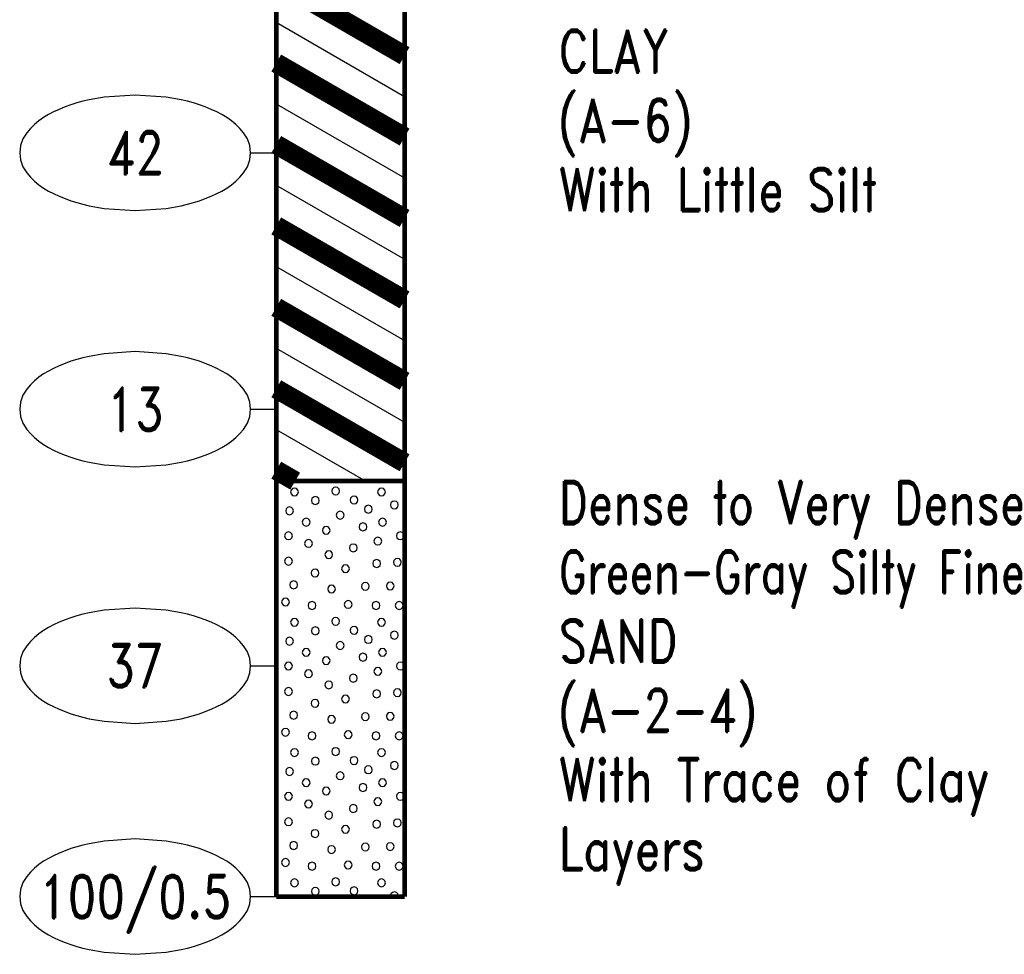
# Model space of a CAD drawing. Extents: x -12 to 876, y 359 to 518.
# Tile 8 of 13: x 837 to 876, y 360 to 396. Entities that reach past the tile are written whole.
import ezdxf
from ezdxf.enums import TextEntityAlignment as Align

# ---------------------------------------------------------------- set-up
doc = ezdxf.new("R2010")
doc.units = 0
doc.linetypes.add('Solid', pattern=[0])
doc.layers.get('0').update_dxf_attribs({"linetype": 'Solid'})
doc.layers.add('EB2-B', color=6, linetype='Solid')
doc.styles.add('ROMAND', font='romand', dxfattribs={"height": 1})

# ---------------------------------------------------------------- blocks, each defined once
blk = doc.blocks.new('DGRFC_NCDOT$NVALUE$ELLIPS')
at = {"color": 7, "linetype": 'Solid'}
blk.add_lwpolyline([(0, -2.5), (1.337, -2.407), (1.998, -2.292), (2.262, -2.231), (2.524, -2.16), (2.783, -2.078), (3.038, -1.985), (3.289, -1.882), (3.536, -1.768), (3.755, -1.657), (3.965, -1.529), (4.165, -1.386), (4.353, -1.227), (4.528, -1.054), (4.689, -0.869), (4.858, -0.606), (4.964, -0.311), (5, 0), (4.964, 0.311), (4.858, 0.606), (4.689, 0.869), (4.528, 1.054), (4.353, 1.227), (4.165, 1.386), (3.965, 1.529), (3.755, 1.657), (3.536, 1.768), (3.289, 1.882), (3.038, 1.985), (2.783, 2.078), (2.524, 2.16), (2.262, 2.231), (1.998, 2.292), (1.337, 2.407), (0, 2.5), (-1.337, 2.407), (-1.998, 2.292), (-2.262, 2.231), (-2.524, 2.16), (-2.783, 2.078), (-3.038, 1.985), (-3.289, 1.882), (-3.536, 1.768), (-3.755, 1.657), (-3.965, 1.529), (-4.165, 1.386), (-4.353, 1.227), (-4.528, 1.054), (-4.689, 0.869), (-4.858, 0.606), (-4.964, 0.311), (-5, 0), (-4.964, -0.311), (-4.858, -0.606), (-4.689, -0.869), (-4.528, -1.054), (-4.353, -1.227), (-4.165, -1.386), (-3.965, -1.529), (-3.755, -1.657), (-3.536, -1.768), (-3.289, -1.882), (-3.038, -1.985), (-2.783, -2.078), (-2.524, -2.16), (-2.262, -2.231), (-1.998, -2.292), (-1.337, -2.407), (0, -2.5)], dxfattribs=at)

msp = doc.modelspace()

# ---------------------------------------------------------------- linework, layer by layer
at = {"layer": 'EB2-B', "color": 7, "linetype": 'Solid', "const_width": 0.178}
for points in [[(847.5, 407), (847.5, 378)], [(852.5, 378), (852.5, 407)], [(847.5, 378), (852.5, 378)], [(847.5, 378), (847.5, 361.8)], [(852.5, 361.8), (852.5, 378)], [(847.5, 361.8), (852.5, 361.8)]]:
    msp.add_lwpolyline(points, dxfattribs=at)
at = {"layer": 'EB2-B', "color": 1, "linetype": 'Solid', "const_width": 0.762}
for points in [[(847.5, 397.475), (852.5, 394.588)], [(847.5, 394.3), (852.5, 391.413)], [(847.5, 391.125), (852.5, 388.238)], [(847.5, 387.95), (852.5, 385.063)], [(847.5, 384.775), (852.5, 381.888)], [(847.5, 381.6), (852.5, 378.713)], [(847.5, 378.425), (848.236, 378)]]:
    msp.add_lwpolyline(points, dxfattribs=at)
at = {"layer": 'EB2-B', "color": 1, "linetype": 'Solid'}
for points in [[(847.5, 395.888), (852.5, 393.001)], [(847.5, 395.888), (852.5, 393.001)], [(847.5, 392.713), (852.5, 389.826)], [(847.5, 392.713), (852.5, 389.826)], [(847.5, 389.538), (852.5, 386.651)], [(847.5, 389.538), (852.5, 386.651)], [(847.5, 386.363), (852.5, 383.476)], [(847.5, 386.363), (852.5, 383.476)], [(847.5, 383.188), (852.5, 380.301)], [(847.5, 383.188), (852.5, 380.301)], [(847.5, 380.013), (850.986, 378)], [(847.5, 380.013), (850.986, 378)]]:
    msp.add_lwpolyline(points, dxfattribs=at)
at = {"layer": 'EB2-B', "color": 7, "linetype": 'Solid'}
for points in [[(846.5, 390.8), (847.5, 390.8)], [(846.5, 380.8), (847.5, 380.8)], [(846.5, 370.8), (847.5, 370.8)], [(846.5, 361.8), (847.5, 361.8)]]:
    msp.add_lwpolyline(points, dxfattribs=at)
at = {"layer": 'EB2-B', "color": 2, "linetype": 'Solid'}
for points in [[(848.364, 377.575), (848.343, 377.651), (848.288, 377.707), (848.211, 377.727), (848.135, 377.707), (848.079, 377.651), (848.059, 377.575), (848.079, 377.499), (848.135, 377.443), (848.211, 377.422), (848.288, 377.443), (848.343, 377.499), (848.364, 377.575)], [(849.966, 377.614), (849.945, 377.69), (849.89, 377.746), (849.813, 377.766), (849.737, 377.746), (849.681, 377.69), (849.661, 377.614), (849.681, 377.538), (849.737, 377.482), (849.813, 377.462), (849.89, 377.482), (849.945, 377.538), (849.966, 377.614)], [(851.753, 377.575), (851.733, 377.651), (851.677, 377.707), (851.601, 377.727), (851.524, 377.707), (851.469, 377.651), (851.448, 377.575), (851.469, 377.498), (851.524, 377.443), (851.601, 377.422), (851.677, 377.443), (851.733, 377.498), (851.753, 377.575)], [(849.174, 377.244), (849.153, 377.32), (849.098, 377.376), (849.021, 377.397), (848.945, 377.376), (848.889, 377.32), (848.869, 377.244), (848.889, 377.168), (848.945, 377.112), (849.021, 377.092), (849.098, 377.112), (849.153, 377.168), (849.174, 377.244)], [(850.684, 377.262), (850.663, 377.338), (850.608, 377.394), (850.531, 377.415), (850.455, 377.394), (850.399, 377.338), (850.379, 377.262), (850.399, 377.186), (850.455, 377.13), (850.531, 377.11), (850.608, 377.13), (850.663, 377.186), (850.684, 377.262)], [(852.255, 377.07), (852.234, 377.147), (852.179, 377.202), (852.102, 377.223), (852.026, 377.202), (851.97, 377.147), (851.95, 377.07), (851.97, 376.994), (852.026, 376.938), (852.102, 376.918), (852.179, 376.938), (852.234, 376.994), (852.255, 377.07)], [(848.171, 376.839), (848.151, 376.915), (848.095, 376.971), (848.019, 376.991), (847.943, 376.971), (847.887, 376.915), (847.867, 376.839), (847.887, 376.763), (847.943, 376.707), (848.019, 376.687), (848.095, 376.707), (848.151, 376.763), (848.171, 376.839)], [(851.24, 376.908), (851.22, 376.984), (851.164, 377.04), (851.088, 377.06), (851.012, 377.04), (850.956, 376.984), (850.936, 376.908), (850.956, 376.831), (851.012, 376.776), (851.088, 376.755), (851.164, 376.776), (851.22, 376.831), (851.24, 376.908)], [(848.817, 376.402), (848.797, 376.478), (848.741, 376.534), (848.665, 376.554), (848.589, 376.534), (848.533, 376.478), (848.512, 376.402), (848.533, 376.326), (848.589, 376.27), (848.665, 376.249), (848.741, 376.27), (848.797, 376.326), (848.817, 376.402)], [(850.144, 376.673), (850.123, 376.749), (850.067, 376.805), (849.991, 376.825), (849.915, 376.805), (849.859, 376.749), (849.839, 376.673), (849.859, 376.596), (849.915, 376.541), (849.991, 376.52), (850.067, 376.541), (850.123, 376.596), (850.144, 376.673)], [(851.795, 376.402), (851.774, 376.478), (851.718, 376.534), (851.642, 376.554), (851.566, 376.534), (851.51, 376.478), (851.49, 376.402), (851.51, 376.326), (851.566, 376.27), (851.642, 376.249), (851.718, 376.27), (851.774, 376.326), (851.795, 376.402)], [(849.6, 376.079), (849.58, 376.155), (849.524, 376.211), (849.448, 376.231), (849.372, 376.211), (849.316, 376.155), (849.296, 376.079), (849.316, 376.003), (849.372, 375.947), (849.448, 375.926), (849.524, 375.947), (849.58, 376.003), (849.6, 376.079)], [(851.032, 376.216), (851.011, 376.292), (850.956, 376.348), (850.879, 376.369), (850.803, 376.348), (850.747, 376.292), (850.727, 376.216), (850.747, 376.14), (850.803, 376.084), (850.879, 376.064), (850.956, 376.084), (851.011, 376.14), (851.032, 376.216)], [(848.126, 375.87), (848.105, 375.947), (848.05, 376.002), (847.973, 376.023), (847.897, 376.002), (847.841, 375.947), (847.821, 375.87), (847.841, 375.794), (847.897, 375.738), (847.973, 375.718), (848.05, 375.738), (848.105, 375.794), (848.126, 375.87)], [(848.909, 375.57), (848.888, 375.647), (848.833, 375.702), (848.756, 375.723), (848.68, 375.702), (848.624, 375.647), (848.604, 375.57), (848.624, 375.494), (848.68, 375.438), (848.756, 375.418), (848.833, 375.438), (848.888, 375.494), (848.909, 375.57)], [(851.609, 375.662), (851.589, 375.738), (851.533, 375.794), (851.457, 375.814), (851.38, 375.794), (851.325, 375.738), (851.304, 375.662), (851.325, 375.586), (851.38, 375.53), (851.457, 375.509), (851.533, 375.53), (851.589, 375.586), (851.609, 375.662)], [(852.486, 375.87), (852.466, 375.947), (852.41, 376.002), (852.334, 376.023), (852.258, 376.002), (852.202, 375.947), (852.181, 375.87), (852.202, 375.794), (852.258, 375.738), (852.334, 375.718), (852.41, 375.738), (852.466, 375.794), (852.486, 375.87)], [(850.653, 375.395), (850.633, 375.471), (850.577, 375.527), (850.501, 375.547), (850.424, 375.527), (850.369, 375.471), (850.348, 375.395), (850.369, 375.319), (850.424, 375.263), (850.501, 375.242), (850.577, 375.263), (850.633, 375.319), (850.653, 375.395)], [(848.126, 374.879), (848.105, 374.955), (848.05, 375.011), (847.973, 375.031), (847.897, 375.011), (847.841, 374.955), (847.821, 374.879), (847.841, 374.803), (847.897, 374.747), (847.973, 374.726), (848.05, 374.747), (848.105, 374.803), (848.126, 374.879)], [(849.697, 375.133), (849.677, 375.209), (849.621, 375.265), (849.545, 375.285), (849.468, 375.265), (849.413, 375.209), (849.392, 375.133), (849.413, 375.057), (849.468, 375.001), (849.545, 374.981), (849.621, 375.001), (849.677, 375.057), (849.697, 375.133)], [(851.563, 374.785), (851.543, 374.861), (851.487, 374.917), (851.411, 374.937), (851.335, 374.917), (851.279, 374.861), (851.258, 374.785), (851.279, 374.708), (851.335, 374.653), (851.411, 374.632), (851.487, 374.653), (851.543, 374.708), (851.563, 374.785)], [(852.372, 374.833), (852.351, 374.909), (852.296, 374.965), (852.219, 374.985), (852.143, 374.965), (852.087, 374.909), (852.067, 374.833), (852.087, 374.757), (852.143, 374.701), (852.219, 374.681), (852.296, 374.701), (852.351, 374.757), (852.372, 374.833)], [(849.163, 374.416), (849.143, 374.492), (849.087, 374.548), (849.011, 374.568), (848.934, 374.548), (848.879, 374.492), (848.858, 374.416), (848.879, 374.34), (848.934, 374.284), (849.011, 374.264), (849.087, 374.284), (849.143, 374.34), (849.163, 374.416)], [(850.353, 374.584), (850.333, 374.66), (850.277, 374.716), (850.201, 374.736), (850.124, 374.716), (850.069, 374.66), (850.048, 374.584), (850.069, 374.508), (850.124, 374.452), (850.201, 374.431), (850.277, 374.452), (850.333, 374.508), (850.353, 374.584)], [(848.332, 373.953), (848.311, 374.029), (848.255, 374.085), (848.179, 374.106), (848.103, 374.085), (848.047, 374.029), (848.027, 373.953), (848.047, 373.877), (848.103, 373.821), (848.179, 373.801), (848.255, 373.821), (848.311, 373.877), (848.332, 373.953)], [(849.809, 373.793), (849.788, 373.869), (849.733, 373.925), (849.656, 373.945), (849.58, 373.925), (849.524, 373.869), (849.504, 373.793), (849.524, 373.717), (849.58, 373.661), (849.656, 373.641), (849.733, 373.661), (849.788, 373.717), (849.809, 373.793)], [(851.123, 373.895), (851.103, 373.971), (851.047, 374.027), (850.971, 374.047), (850.895, 374.027), (850.839, 373.971), (850.819, 373.895), (850.839, 373.819), (850.895, 373.763), (850.971, 373.742), (851.047, 373.763), (851.103, 373.819), (851.123, 373.895)], [(852.095, 373.91), (852.074, 373.986), (852.018, 374.042), (851.942, 374.062), (851.866, 374.042), (851.81, 373.986), (851.79, 373.91), (851.81, 373.834), (851.866, 373.778), (851.942, 373.758), (852.018, 373.778), (852.074, 373.834), (852.095, 373.91)], [(848.009, 373.287), (847.988, 373.363), (847.933, 373.419), (847.856, 373.44), (847.78, 373.419), (847.724, 373.363), (847.704, 373.287), (847.724, 373.211), (847.78, 373.155), (847.856, 373.135), (847.933, 373.155), (847.988, 373.211), (848.009, 373.287)], [(849.046, 373.147), (849.026, 373.223), (848.97, 373.279), (848.894, 373.3), (848.818, 373.279), (848.762, 373.223), (848.741, 373.147), (848.762, 373.071), (848.818, 373.015), (848.894, 372.995), (848.97, 373.015), (849.026, 373.071), (849.046, 373.147)], [(850.455, 373.193), (850.434, 373.269), (850.378, 373.325), (850.302, 373.345), (850.226, 373.325), (850.17, 373.269), (850.15, 373.193), (850.17, 373.117), (850.226, 373.061), (850.302, 373.041), (850.378, 373.061), (850.434, 373.117), (850.455, 373.193)], [(851.54, 373.147), (851.52, 373.223), (851.464, 373.279), (851.388, 373.3), (851.312, 373.279), (851.256, 373.223), (851.236, 373.147), (851.256, 373.071), (851.312, 373.015), (851.388, 372.995), (851.464, 373.015), (851.52, 373.071), (851.54, 373.147)], [(852.44, 373.147), (852.42, 373.223), (852.364, 373.279), (852.288, 373.3), (852.212, 373.279), (852.156, 373.223), (852.136, 373.147), (852.156, 373.071), (852.212, 373.015), (852.288, 372.995), (852.364, 373.015), (852.42, 373.071), (852.44, 373.147)], [(848.364, 372.495), (848.343, 372.571), (848.288, 372.627), (848.211, 372.647), (848.135, 372.627), (848.079, 372.571), (848.059, 372.495), (848.079, 372.419), (848.135, 372.363), (848.211, 372.342), (848.288, 372.363), (848.343, 372.419), (848.364, 372.495)], [(849.966, 372.534), (849.945, 372.61), (849.89, 372.666), (849.813, 372.686), (849.737, 372.666), (849.681, 372.61), (849.661, 372.534), (849.681, 372.458), (849.737, 372.402), (849.813, 372.382), (849.89, 372.402), (849.945, 372.458), (849.966, 372.534)], [(851.753, 372.495), (851.733, 372.571), (851.677, 372.627), (851.601, 372.647), (851.524, 372.627), (851.469, 372.571), (851.448, 372.495), (851.469, 372.418), (851.524, 372.363), (851.601, 372.342), (851.677, 372.363), (851.733, 372.418), (851.753, 372.495)], [(849.174, 372.164), (849.153, 372.24), (849.098, 372.296), (849.021, 372.317), (848.945, 372.296), (848.889, 372.24), (848.869, 372.164), (848.889, 372.088), (848.945, 372.032), (849.021, 372.012), (849.098, 372.032), (849.153, 372.088), (849.174, 372.164)], [(850.684, 372.182), (850.663, 372.258), (850.608, 372.314), (850.531, 372.335), (850.455, 372.314), (850.399, 372.258), (850.379, 372.182), (850.399, 372.106), (850.455, 372.05), (850.531, 372.03), (850.608, 372.05), (850.663, 372.106), (850.684, 372.182)], [(848.171, 371.759), (848.151, 371.835), (848.095, 371.891), (848.019, 371.911), (847.943, 371.891), (847.887, 371.835), (847.867, 371.759), (847.887, 371.683), (847.943, 371.627), (848.019, 371.607), (848.095, 371.627), (848.151, 371.683), (848.171, 371.759)], [(851.24, 371.828), (851.22, 371.904), (851.164, 371.96), (851.088, 371.98), (851.012, 371.96), (850.956, 371.904), (850.936, 371.828), (850.956, 371.751), (851.012, 371.696), (851.088, 371.675), (851.164, 371.696), (851.22, 371.751), (851.24, 371.828)], [(852.255, 371.99), (852.234, 372.067), (852.179, 372.122), (852.102, 372.143), (852.026, 372.122), (851.97, 372.067), (851.95, 371.99), (851.97, 371.914), (852.026, 371.858), (852.102, 371.838), (852.179, 371.858), (852.234, 371.914), (852.255, 371.99)], [(848.817, 371.322), (848.797, 371.398), (848.741, 371.454), (848.665, 371.474), (848.589, 371.454), (848.533, 371.398), (848.512, 371.322), (848.533, 371.246), (848.589, 371.19), (848.665, 371.169), (848.741, 371.19), (848.797, 371.246), (848.817, 371.322)], [(850.144, 371.593), (850.123, 371.669), (850.067, 371.725), (849.991, 371.745), (849.915, 371.725), (849.859, 371.669), (849.839, 371.593), (849.859, 371.516), (849.915, 371.461), (849.991, 371.44), (850.067, 371.461), (850.123, 371.516), (850.144, 371.593)], [(851.795, 371.322), (851.774, 371.398), (851.718, 371.454), (851.642, 371.474), (851.566, 371.454), (851.51, 371.398), (851.49, 371.322), (851.51, 371.246), (851.566, 371.19), (851.642, 371.169), (851.718, 371.19), (851.774, 371.246), (851.795, 371.322)], [(849.6, 370.999), (849.58, 371.075), (849.524, 371.131), (849.448, 371.151), (849.372, 371.131), (849.316, 371.075), (849.296, 370.999), (849.316, 370.923), (849.372, 370.867), (849.448, 370.846), (849.524, 370.867), (849.58, 370.923), (849.6, 370.999)], [(851.032, 371.136), (851.011, 371.212), (850.956, 371.268), (850.879, 371.289), (850.803, 371.268), (850.747, 371.212), (850.727, 371.136), (850.747, 371.06), (850.803, 371.004), (850.879, 370.984), (850.956, 371.004), (851.011, 371.06), (851.032, 371.136)], [(848.126, 370.79), (848.105, 370.867), (848.05, 370.922), (847.973, 370.943), (847.897, 370.922), (847.841, 370.867), (847.821, 370.79), (847.841, 370.714), (847.897, 370.658), (847.973, 370.638), (848.05, 370.658), (848.105, 370.714), (848.126, 370.79)], [(851.609, 370.582), (851.589, 370.658), (851.533, 370.714), (851.457, 370.734), (851.38, 370.714), (851.325, 370.658), (851.304, 370.582), (851.325, 370.506), (851.38, 370.45), (851.457, 370.429), (851.533, 370.45), (851.589, 370.506), (851.609, 370.582)], [(852.486, 370.79), (852.466, 370.867), (852.41, 370.922), (852.334, 370.943), (852.258, 370.922), (852.202, 370.867), (852.181, 370.79), (852.202, 370.714), (852.258, 370.658), (852.334, 370.638), (852.41, 370.658), (852.466, 370.714), (852.486, 370.79)], [(848.909, 370.49), (848.888, 370.567), (848.833, 370.622), (848.756, 370.643), (848.68, 370.622), (848.624, 370.567), (848.604, 370.49), (848.624, 370.414), (848.68, 370.358), (848.756, 370.338), (848.833, 370.358), (848.888, 370.414), (848.909, 370.49)], [(850.653, 370.315), (850.633, 370.391), (850.577, 370.447), (850.501, 370.467), (850.424, 370.447), (850.369, 370.391), (850.348, 370.315), (850.369, 370.239), (850.424, 370.183), (850.501, 370.162), (850.577, 370.183), (850.633, 370.239), (850.653, 370.315)], [(848.126, 369.799), (848.105, 369.875), (848.05, 369.931), (847.973, 369.951), (847.897, 369.931), (847.841, 369.875), (847.821, 369.799), (847.841, 369.723), (847.897, 369.667), (847.973, 369.646), (848.05, 369.667), (848.105, 369.723), (848.126, 369.799)], [(849.697, 370.053), (849.677, 370.129), (849.621, 370.185), (849.545, 370.205), (849.468, 370.185), (849.413, 370.129), (849.392, 370.053), (849.413, 369.977), (849.468, 369.921), (849.545, 369.901), (849.621, 369.921), (849.677, 369.977), (849.697, 370.053)], [(850.353, 369.504), (850.333, 369.58), (850.277, 369.636), (850.201, 369.656), (850.124, 369.636), (850.069, 369.58), (850.048, 369.504), (850.069, 369.428), (850.124, 369.372), (850.201, 369.351), (850.277, 369.372), (850.333, 369.428), (850.353, 369.504)], [(851.563, 369.705), (851.543, 369.781), (851.487, 369.837), (851.411, 369.857), (851.335, 369.837), (851.279, 369.781), (851.258, 369.705), (851.279, 369.628), (851.335, 369.573), (851.411, 369.552), (851.487, 369.573), (851.543, 369.628), (851.563, 369.705)], [(852.372, 369.753), (852.351, 369.829), (852.296, 369.885), (852.219, 369.905), (852.143, 369.885), (852.087, 369.829), (852.067, 369.753), (852.087, 369.677), (852.143, 369.621), (852.219, 369.601), (852.296, 369.621), (852.351, 369.677), (852.372, 369.753)], [(849.163, 369.336), (849.143, 369.412), (849.087, 369.468), (849.011, 369.488), (848.934, 369.468), (848.879, 369.412), (848.858, 369.336), (848.879, 369.26), (848.934, 369.204), (849.011, 369.184), (849.087, 369.204), (849.143, 369.26), (849.163, 369.336)], [(848.332, 368.873), (848.311, 368.949), (848.255, 369.005), (848.179, 369.026), (848.103, 369.005), (848.047, 368.949), (848.027, 368.873), (848.047, 368.797), (848.103, 368.741), (848.179, 368.721), (848.255, 368.741), (848.311, 368.797), (848.332, 368.873)], [(849.809, 368.713), (849.788, 368.789), (849.733, 368.845), (849.656, 368.865), (849.58, 368.845), (849.524, 368.789), (849.504, 368.713), (849.524, 368.637), (849.58, 368.581), (849.656, 368.561), (849.733, 368.581), (849.788, 368.637), (849.809, 368.713)], [(851.123, 368.815), (851.103, 368.891), (851.047, 368.947), (850.971, 368.967), (850.895, 368.947), (850.839, 368.891), (850.819, 368.815), (850.839, 368.739), (850.895, 368.683), (850.971, 368.662), (851.047, 368.683), (851.103, 368.739), (851.123, 368.815)], [(852.095, 368.83), (852.074, 368.906), (852.018, 368.962), (851.942, 368.982), (851.866, 368.962), (851.81, 368.906), (851.79, 368.83), (851.81, 368.754), (851.866, 368.698), (851.942, 368.678), (852.018, 368.698), (852.074, 368.754), (852.095, 368.83)], [(848.009, 368.207), (847.988, 368.283), (847.933, 368.339), (847.856, 368.36), (847.78, 368.339), (847.724, 368.283), (847.704, 368.207), (847.724, 368.131), (847.78, 368.075), (847.856, 368.055), (847.933, 368.075), (847.988, 368.131), (848.009, 368.207)], [(849.046, 368.067), (849.026, 368.143), (848.97, 368.199), (848.894, 368.22), (848.818, 368.199), (848.762, 368.143), (848.741, 368.067), (848.762, 367.991), (848.818, 367.935), (848.894, 367.915), (848.97, 367.935), (849.026, 367.991), (849.046, 368.067)], [(850.455, 368.113), (850.434, 368.189), (850.378, 368.245), (850.302, 368.265), (850.226, 368.245), (850.17, 368.189), (850.15, 368.113), (850.17, 368.037), (850.226, 367.981), (850.302, 367.961), (850.378, 367.981), (850.434, 368.037), (850.455, 368.113)], [(851.54, 368.067), (851.52, 368.143), (851.464, 368.199), (851.388, 368.22), (851.312, 368.199), (851.256, 368.143), (851.236, 368.067), (851.256, 367.991), (851.312, 367.935), (851.388, 367.915), (851.464, 367.935), (851.52, 367.991), (851.54, 368.067)], [(852.44, 368.067), (852.42, 368.143), (852.364, 368.199), (852.288, 368.22), (852.212, 368.199), (852.156, 368.143), (852.136, 368.067), (852.156, 367.991), (852.212, 367.935), (852.288, 367.915), (852.364, 367.935), (852.42, 367.991), (852.44, 368.067)], [(848.364, 367.415), (848.343, 367.491), (848.288, 367.547), (848.211, 367.567), (848.135, 367.547), (848.079, 367.491), (848.059, 367.415), (848.079, 367.339), (848.135, 367.283), (848.211, 367.262), (848.288, 367.283), (848.343, 367.339), (848.364, 367.415)], [(849.174, 367.084), (849.153, 367.16), (849.098, 367.216), (849.021, 367.237), (848.945, 367.216), (848.889, 367.16), (848.869, 367.084), (848.889, 367.008), (848.945, 366.952), (849.021, 366.932), (849.098, 366.952), (849.153, 367.008), (849.174, 367.084)], [(849.966, 367.454), (849.945, 367.53), (849.89, 367.586), (849.813, 367.606), (849.737, 367.586), (849.681, 367.53), (849.661, 367.454), (849.681, 367.378), (849.737, 367.322), (849.813, 367.302), (849.89, 367.322), (849.945, 367.378), (849.966, 367.454)], [(850.684, 367.102), (850.663, 367.178), (850.608, 367.234), (850.531, 367.255), (850.455, 367.234), (850.399, 367.178), (850.379, 367.102), (850.399, 367.026), (850.455, 366.97), (850.531, 366.95), (850.608, 366.97), (850.663, 367.026), (850.684, 367.102)], [(851.753, 367.415), (851.733, 367.491), (851.677, 367.547), (851.601, 367.567), (851.524, 367.547), (851.469, 367.491), (851.448, 367.415), (851.469, 367.338), (851.524, 367.283), (851.601, 367.262), (851.677, 367.283), (851.733, 367.338), (851.753, 367.415)], [(851.24, 366.748), (851.22, 366.824), (851.164, 366.88), (851.088, 366.9), (851.012, 366.88), (850.956, 366.824), (850.936, 366.748), (850.956, 366.671), (851.012, 366.616), (851.088, 366.595), (851.164, 366.616), (851.22, 366.671), (851.24, 366.748)], [(852.255, 366.91), (852.234, 366.987), (852.179, 367.042), (852.102, 367.063), (852.026, 367.042), (851.97, 366.987), (851.95, 366.91), (851.97, 366.834), (852.026, 366.778), (852.102, 366.758), (852.179, 366.778), (852.234, 366.834), (852.255, 366.91)], [(848.171, 366.679), (848.151, 366.755), (848.095, 366.811), (848.019, 366.831), (847.943, 366.811), (847.887, 366.755), (847.867, 366.679), (847.887, 366.603), (847.943, 366.547), (848.019, 366.527), (848.095, 366.547), (848.151, 366.603), (848.171, 366.679)], [(850.144, 366.513), (850.123, 366.589), (850.067, 366.645), (849.991, 366.665), (849.915, 366.645), (849.859, 366.589), (849.839, 366.513), (849.859, 366.436), (849.915, 366.381), (849.991, 366.36), (850.067, 366.381), (850.123, 366.436), (850.144, 366.513)], [(848.817, 366.242), (848.797, 366.318), (848.741, 366.374), (848.665, 366.394), (848.589, 366.374), (848.533, 366.318), (848.512, 366.242), (848.533, 366.166), (848.589, 366.11), (848.665, 366.089), (848.741, 366.11), (848.797, 366.166), (848.817, 366.242)], [(851.032, 366.056), (851.011, 366.132), (850.956, 366.188), (850.879, 366.209), (850.803, 366.188), (850.747, 366.132), (850.727, 366.056), (850.747, 365.98), (850.803, 365.924), (850.879, 365.904), (850.956, 365.924), (851.011, 365.98), (851.032, 366.056)], [(851.795, 366.242), (851.774, 366.318), (851.718, 366.374), (851.642, 366.394), (851.566, 366.374), (851.51, 366.318), (851.49, 366.242), (851.51, 366.166), (851.566, 366.11), (851.642, 366.089), (851.718, 366.11), (851.774, 366.166), (851.795, 366.242)], [(848.126, 365.71), (848.105, 365.787), (848.05, 365.842), (847.973, 365.863), (847.897, 365.842), (847.841, 365.787), (847.821, 365.71), (847.841, 365.634), (847.897, 365.578), (847.973, 365.558), (848.05, 365.578), (848.105, 365.634), (848.126, 365.71)], [(849.6, 365.919), (849.58, 365.995), (849.524, 366.051), (849.448, 366.071), (849.372, 366.051), (849.316, 365.995), (849.296, 365.919), (849.316, 365.843), (849.372, 365.787), (849.448, 365.766), (849.524, 365.787), (849.58, 365.843), (849.6, 365.919)], [(852.486, 365.71), (852.466, 365.787), (852.41, 365.842), (852.334, 365.863), (852.258, 365.842), (852.202, 365.787), (852.181, 365.71), (852.202, 365.634), (852.258, 365.578), (852.334, 365.558), (852.41, 365.578), (852.466, 365.634), (852.486, 365.71)], [(848.909, 365.41), (848.888, 365.487), (848.833, 365.542), (848.756, 365.563), (848.68, 365.542), (848.624, 365.487), (848.604, 365.41), (848.624, 365.334), (848.68, 365.278), (848.756, 365.258), (848.833, 365.278), (848.888, 365.334), (848.909, 365.41)], [(850.653, 365.235), (850.633, 365.311), (850.577, 365.367), (850.501, 365.387), (850.424, 365.367), (850.369, 365.311), (850.348, 365.235), (850.369, 365.159), (850.424, 365.103), (850.501, 365.082), (850.577, 365.103), (850.633, 365.159), (850.653, 365.235)], [(851.609, 365.502), (851.589, 365.578), (851.533, 365.634), (851.457, 365.654), (851.38, 365.634), (851.325, 365.578), (851.304, 365.502), (851.325, 365.426), (851.38, 365.37), (851.457, 365.349), (851.533, 365.37), (851.589, 365.426), (851.609, 365.502)], [(849.697, 364.973), (849.677, 365.049), (849.621, 365.105), (849.545, 365.125), (849.468, 365.105), (849.413, 365.049), (849.392, 364.973), (849.413, 364.897), (849.468, 364.841), (849.545, 364.821), (849.621, 364.841), (849.677, 364.897), (849.697, 364.973)], [(848.126, 364.719), (848.105, 364.795), (848.05, 364.851), (847.973, 364.871), (847.897, 364.851), (847.841, 364.795), (847.821, 364.719), (847.841, 364.643), (847.897, 364.587), (847.973, 364.566), (848.05, 364.587), (848.105, 364.643), (848.126, 364.719)], [(850.353, 364.424), (850.333, 364.5), (850.277, 364.556), (850.201, 364.576), (850.124, 364.556), (850.069, 364.5), (850.048, 364.424), (850.069, 364.348), (850.124, 364.292), (850.201, 364.271), (850.277, 364.292), (850.333, 364.348), (850.353, 364.424)], [(851.563, 364.625), (851.543, 364.701), (851.487, 364.757), (851.411, 364.777), (851.335, 364.757), (851.279, 364.701), (851.258, 364.625), (851.279, 364.548), (851.335, 364.493), (851.411, 364.472), (851.487, 364.493), (851.543, 364.548), (851.563, 364.625)], [(852.372, 364.673), (852.351, 364.749), (852.296, 364.805), (852.219, 364.825), (852.143, 364.805), (852.087, 364.749), (852.067, 364.673), (852.087, 364.597), (852.143, 364.541), (852.219, 364.521), (852.296, 364.541), (852.351, 364.597), (852.372, 364.673)], [(849.163, 364.256), (849.143, 364.332), (849.087, 364.388), (849.011, 364.408), (848.934, 364.388), (848.879, 364.332), (848.858, 364.256), (848.879, 364.18), (848.934, 364.124), (849.011, 364.104), (849.087, 364.124), (849.143, 364.18), (849.163, 364.256)], [(848.332, 363.793), (848.311, 363.869), (848.255, 363.925), (848.179, 363.946), (848.103, 363.925), (848.047, 363.869), (848.027, 363.793), (848.047, 363.717), (848.103, 363.661), (848.179, 363.641), (848.255, 363.661), (848.311, 363.717), (848.332, 363.793)], [(849.809, 363.633), (849.788, 363.709), (849.733, 363.765), (849.656, 363.785), (849.58, 363.765), (849.524, 363.709), (849.504, 363.633), (849.524, 363.557), (849.58, 363.501), (849.656, 363.481), (849.733, 363.501), (849.788, 363.557), (849.809, 363.633)], [(851.123, 363.735), (851.103, 363.811), (851.047, 363.867), (850.971, 363.887), (850.895, 363.867), (850.839, 363.811), (850.819, 363.735), (850.839, 363.659), (850.895, 363.603), (850.971, 363.582), (851.047, 363.603), (851.103, 363.659), (851.123, 363.735)], [(852.095, 363.75), (852.074, 363.826), (852.018, 363.882), (851.942, 363.902), (851.866, 363.882), (851.81, 363.826), (851.79, 363.75), (851.81, 363.674), (851.866, 363.618), (851.942, 363.598), (852.018, 363.618), (852.074, 363.674), (852.095, 363.75)], [(848.009, 363.127), (847.988, 363.203), (847.933, 363.259), (847.856, 363.28), (847.78, 363.259), (847.724, 363.203), (847.704, 363.127), (847.724, 363.051), (847.78, 362.995), (847.856, 362.975), (847.933, 362.995), (847.988, 363.051), (848.009, 363.127)], [(849.046, 362.987), (849.026, 363.063), (848.97, 363.119), (848.894, 363.14), (848.818, 363.119), (848.762, 363.063), (848.741, 362.987), (848.762, 362.911), (848.818, 362.855), (848.894, 362.835), (848.97, 362.855), (849.026, 362.911), (849.046, 362.987)], [(850.455, 363.033), (850.434, 363.109), (850.378, 363.165), (850.302, 363.185), (850.226, 363.165), (850.17, 363.109), (850.15, 363.033), (850.17, 362.957), (850.226, 362.901), (850.302, 362.881), (850.378, 362.901), (850.434, 362.957), (850.455, 363.033)], [(851.54, 362.987), (851.52, 363.063), (851.464, 363.119), (851.388, 363.14), (851.312, 363.119), (851.256, 363.063), (851.236, 362.987), (851.256, 362.911), (851.312, 362.855), (851.388, 362.835), (851.464, 362.855), (851.52, 362.911), (851.54, 362.987)], [(852.44, 362.987), (852.42, 363.063), (852.364, 363.119), (852.288, 363.14), (852.212, 363.119), (852.156, 363.063), (852.136, 362.987), (852.156, 362.911), (852.212, 362.855), (852.288, 362.835), (852.364, 362.855), (852.42, 362.911), (852.44, 362.987)], [(848.364, 362.335), (848.343, 362.411), (848.288, 362.467), (848.211, 362.487), (848.135, 362.467), (848.079, 362.411), (848.059, 362.335), (848.079, 362.259), (848.135, 362.203), (848.211, 362.182), (848.288, 362.203), (848.343, 362.259), (848.364, 362.335)], [(849.966, 362.374), (849.945, 362.45), (849.89, 362.506), (849.813, 362.526), (849.737, 362.506), (849.681, 362.45), (849.661, 362.374), (849.681, 362.298), (849.737, 362.242), (849.813, 362.222), (849.89, 362.242), (849.945, 362.298), (849.966, 362.374)], [(851.753, 362.335), (851.733, 362.411), (851.677, 362.467), (851.601, 362.487), (851.524, 362.467), (851.469, 362.411), (851.448, 362.335), (851.469, 362.258), (851.524, 362.203), (851.601, 362.182), (851.677, 362.203), (851.733, 362.258), (851.753, 362.335)], [(849.174, 362.004), (849.153, 362.08), (849.098, 362.136), (849.021, 362.157), (848.945, 362.136), (848.889, 362.08), (848.869, 362.004), (848.889, 361.928), (848.945, 361.872), (849.021, 361.852), (849.098, 361.872), (849.153, 361.928), (849.174, 362.004)], [(850.684, 362.022), (850.663, 362.098), (850.608, 362.154), (850.531, 362.175), (850.455, 362.154), (850.399, 362.098), (850.379, 362.022), (850.399, 361.946), (850.455, 361.89), (850.531, 361.87), (850.608, 361.89), (850.663, 361.946), (850.684, 362.022)], [(852.255, 361.83), (852.234, 361.907), (852.179, 361.962), (852.102, 361.983), (852.026, 361.962), (851.97, 361.907), (851.95, 361.83), (851.958, 361.8), (852.247, 361.8), (852.255, 361.83)], [(851.088, 361.82), (851.013, 361.8), (851.163, 361.8), (851.088, 361.82)]]:
    msp.add_lwpolyline(points, dxfattribs=at)

# ---------------------------------------------------------------- block references
at = {"layer": 'EB2-B', "xscale": 0.9, "yscale": 0.9}
for p in [(842, 390.8), (842, 380.8), (842, 370.8), (842, 361.8)]:
    msp.add_blockref('DGRFC_NCDOT$NVALUE$ELLIPS', p, dxfattribs=at)

# ---------------------------------------------------------------- texts
at = {"layer": 'EB2-B', "color": 7, "style": 'ROMAND', "width": 0.78}
for s, p in [('CLAY', (858.5, 395.6)), ('(A-6)', (858.5, 392.9)), ('With Little Silt', (858.5, 390.2)), ('Dense to Very Dense', (858.5, 378)), ('Green-Gray Silty Fine', (858.5, 375.3)), ('SAND', (858.5, 372.6)), ('(A-2-4)', (858.5, 369.9)), ('With Trace of Clay', (858.5, 367.2)), ('Layers', (858.5, 364.5))]:
    msp.add_text(s, height=1.674, dxfattribs=at).set_placement(p, align=Align.TOP_LEFT)
for s, p in [('42', (842, 390.8)), ('13', (842, 380.8)), ('37', (842, 370.8)), ('100/0.5', (842, 361.8))]:
    msp.add_text(s, height=1.674, dxfattribs=at).set_placement(p, align=Align.MIDDLE_CENTER)

doc.saveas('drawing.dxf')
